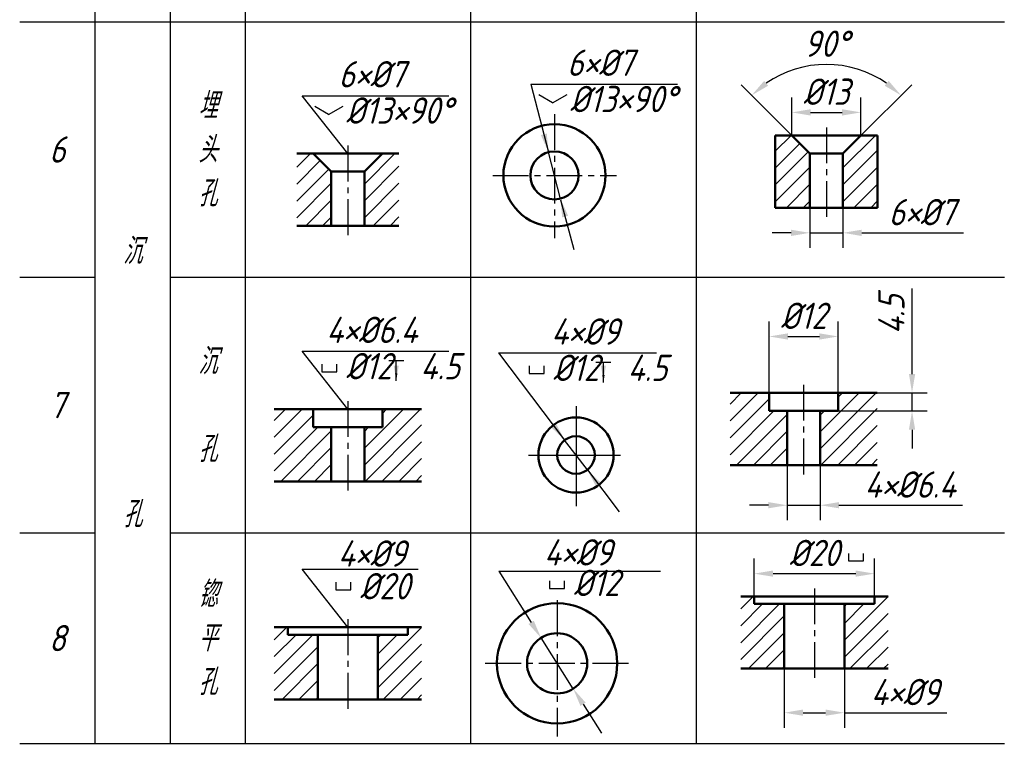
# Model space of a CAD drawing. Header units: millimetres. Extents: x 92 to 223, y -82 to 150.
# Tile 1 of 2: x 92 to 223, y -82 to 14. Entities that reach past the tile are written whole.
import ezdxf

# ---------------------------------------------------------------- set-up
doc = ezdxf.new("R2010")
doc.units = ezdxf.units.MM
doc.header["$LTSCALE"] = 0.5
doc.linetypes.add('CENTER2', pattern=[28.575, 19.05, -3.175, 3.175, -3.175])
for name, color, linetype in [('剖面线层', 7, 'Continuous'), ('尺寸层', 221, 'Continuous'), ('细实线层', 7, 'Continuous')]:
    doc.layers.add(name, color=color, linetype=linetype)
for name, color, linetype, lineweight in [('文字层', 227, 'Continuous', 20), ('点画线层', 3, 'CENTER2', 25), ('粗实线层', 1, 'Continuous', 50)]:
    doc.layers.add(name, color=color, linetype=linetype, lineweight=lineweight)
doc.styles.add('工程字体（斜）', font='gbeitc.shx', dxfattribs={"bigfont": 'gbcbig.shx'})
doc.styles.add('工程斜体', font='gbeitc.shx', dxfattribs={"bigfont": 'gbcbig.shx'})
doc.dimstyles.new('gb35', dxfattribs={"dimtxt": 3.5, "dimasz": 2.5, "dimexe": 2, "dimexo": 0, "dimgap": 1, "dimtad": 1, "dimdsep": 46, "dimtxsty": '工程字体（斜）', "dimcen": 0, "dimadec": 0, "dimazin": 0, "dimtfac": 1, "dimtmove": 0, "dimatfit": 3, "dimfxl": 0, "dimarcsym": 0})
pattern_1 = [(45, (-231.3656, -200.5734), (-1.122532, 1.122532), [])]

# ---------------------------------------------------------------- blocks, each defined once
blk = doc.blocks.new('*D29')
at = {"layer": 'Defpoints', "color": 0, "ltscale": 0.5}
for p in [(196.65, -10.85), (201.05, -10.85), (201.05, -14.2)]:
    blk.add_point(p, dxfattribs=at)
at = {"layer": '尺寸层', "color": 0, "lineweight": -2, "ltscale": 0.5}
for p, q in [((196.65, -10.85), (196.65, -16.2)), ((201.05, -10.85), (201.05, -16.2)), ((194.15, -14.2), (191.65, -14.2)), ((196.65, -14.2), (201.05, -14.2)), ((203.55, -14.2), (217.09, -14.2))]:
    blk.add_line(p, q, dxfattribs=at)
at = {"layer": '尺寸层', "color": 0, "ltscale": 0.5}
for points in [[(194.15, -13.79), (194.15, -14.62), (196.65, -14.2)], [(203.55, -13.79), (203.55, -14.62), (201.05, -14.2)]]:
    blk.add_solid(points, dxfattribs=at)
at = {"layer": '尺寸层', "color": 0, "ltscale": 0.5, "insert": (211.57, -11.45), "char_height": 3.5, "attachment_point": 5, "style": '工程字体（斜）'}
blk.add_mtext('6×%%c7', dxfattribs=at)
blk = doc.blocks.new('*D30')
at = {"layer": 'Defpoints', "color": 0, "ltscale": 0.5}
for p in [(202.49, 7.73), (194.25, -1.25), (203.45, -1.25), (196.65, -3.65), (201.05, -3.65)]:
    blk.add_point(p, dxfattribs=at)
at = {"layer": '尺寸层', "color": 0, "lineweight": -2, "ltscale": 0.5}
for p, q in [((194.25, -1.25), (187.5, 5.5)), ((203.45, -1.25), (210.21, 5.5))]:
    blk.add_line(p, q, dxfattribs=at)
blk.add_arc((198.85, -5.85), 14.06, 55.2026, 124.7974, dxfattribs=at)
at = {"layer": '尺寸层', "color": 0, "ltscale": 0.5}
for points in [[(191.1, 5.37), (190.56, 6.01), (188.91, 4.09)], [(207.14, 6.01), (206.61, 5.37), (208.79, 4.09)]]:
    blk.add_solid(points, dxfattribs=at)
at = {"layer": '尺寸层', "color": 0, "ltscale": 0.5, "insert": (198.85, 10.96), "char_height": 3.5, "attachment_point": 5, "style": '工程字体（斜）'}
blk.add_mtext('90°', dxfattribs=at)
blk = doc.blocks.new('*D26')
at = {"layer": 'Defpoints', "color": 0, "ltscale": 0.5}
for p in [(203.45, 1.82), (194.25, -1.25), (203.45, -1.25)]:
    blk.add_point(p, dxfattribs=at)
at = {"layer": '尺寸层', "color": 0, "lineweight": -2, "ltscale": 0.5}
for p, q in [((194.25, -1.25), (194.25, 3.82)), ((203.45, -1.25), (203.45, 3.82)), ((196.75, 1.82), (200.95, 1.82))]:
    blk.add_line(p, q, dxfattribs=at)
at = {"layer": '尺寸层', "color": 0, "ltscale": 0.5}
for points in [[(196.75, 2.24), (196.75, 1.4), (194.25, 1.82)], [(200.95, 2.24), (200.95, 1.4), (203.45, 1.82)]]:
    blk.add_solid(points, dxfattribs=at)
at = {"layer": '尺寸层', "color": 0, "ltscale": 0.5, "insert": (198.85, 4.57), "char_height": 3.5, "attachment_point": 5, "style": '工程字体（斜）'}
blk.add_mtext('%%c13', dxfattribs=at)
blk = doc.blocks.new('*D27')
at = {"layer": 'Defpoints', "color": 0, "ltscale": 0.5}
for p in [(193.63, -45.09), (198.03, -45.09), (198.03, -50.44)]:
    blk.add_point(p, dxfattribs=at)
at = {"layer": '尺寸层', "color": 0, "lineweight": -2, "ltscale": 0.5}
for p, q in [((193.63, -45.09), (193.63, -52.44)), ((198.03, -45.09), (198.03, -52.44)), ((191.13, -50.44), (188.63, -50.44)), ((193.63, -50.44), (198.03, -50.44)), ((200.53, -50.44), (216.98, -50.44))]:
    blk.add_line(p, q, dxfattribs=at)
at = {"layer": '尺寸层', "color": 0, "ltscale": 0.5}
for points in [[(191.13, -50.02), (191.13, -50.85), (193.63, -50.44)], [(200.53, -50.02), (200.53, -50.85), (198.03, -50.44)]]:
    blk.add_solid(points, dxfattribs=at)
at = {"layer": '尺寸层', "color": 0, "ltscale": 0.5, "insert": (210, -47.69), "char_height": 3.5, "attachment_point": 5, "style": '工程字体（斜）'}
blk.add_mtext('4×%%c6.4', dxfattribs=at)
blk = doc.blocks.new('*D28')
at = {"layer": 'Defpoints', "color": 0, "ltscale": 0.5}
for p in [(200.43, -27.99), (191.23, -35.49), (200.43, -35.49)]:
    blk.add_point(p, dxfattribs=at)
at = {"layer": '尺寸层', "color": 0, "lineweight": -2, "ltscale": 0.5}
for p, q in [((191.23, -35.49), (191.23, -25.99)), ((200.43, -35.49), (200.43, -25.99)), ((193.73, -27.99), (197.93, -27.99))]:
    blk.add_line(p, q, dxfattribs=at)
at = {"layer": '尺寸层', "color": 0, "ltscale": 0.5}
for points in [[(193.73, -27.57), (193.73, -28.4), (191.23, -27.99)], [(197.93, -27.57), (197.93, -28.4), (200.43, -27.99)]]:
    blk.add_solid(points, dxfattribs=at)
at = {"layer": '尺寸层', "color": 0, "ltscale": 0.5, "insert": (195.83, -25.24), "char_height": 3.5, "attachment_point": 5, "style": '工程字体（斜）'}
blk.add_mtext('%%c12', dxfattribs=at)
blk = doc.blocks.new('*D31')
at = {"layer": 'Defpoints', "color": 0, "ltscale": 0.5}
for p in [(200.43, -35.49), (200.43, -37.89), (210.25, -37.89)]:
    blk.add_point(p, dxfattribs=at)
at = {"layer": '尺寸层', "color": 0, "lineweight": -2, "ltscale": 0.5}
for p, q in [((210.25, -32.99), (210.25, -21.61)), ((200.43, -35.49), (212.25, -35.49)), ((210.25, -37.89), (210.25, -35.49)), ((200.43, -37.89), (212.25, -37.89)), ((210.25, -40.39), (210.25, -42.89))]:
    blk.add_line(p, q, dxfattribs=at)
at = {"layer": '尺寸层', "color": 0, "ltscale": 0.5}
for points in [[(209.84, -32.99), (210.67, -32.99), (210.25, -35.49)], [(209.84, -40.39), (210.67, -40.39), (210.25, -37.89)]]:
    blk.add_solid(points, dxfattribs=at)
at = {"layer": '尺寸层', "color": 0, "ltscale": 0.5, "insert": (207.5, -25.05), "char_height": 3.5, "attachment_point": 5, "rotation": 90, "style": '工程字体（斜）'}
blk.add_mtext('4.5', dxfattribs=at)
blk = doc.blocks.new('*D32')
at = {"layer": 'Defpoints', "color": 0, "ltscale": 0.5}
for p in [(193.25, -72.18), (201.25, -72.18), (201.25, -78.04)]:
    blk.add_point(p, dxfattribs=at)
at = {"layer": '尺寸层', "color": 0, "lineweight": -2, "ltscale": 0.5}
for p, q in [((193.25, -72.18), (193.25, -80.04)), ((201.25, -72.18), (201.25, -80.04)), ((195.75, -78.04), (198.75, -78.04)), ((201.25, -78.04), (214.86, -78.04))]:
    blk.add_line(p, q, dxfattribs=at)
at = {"layer": '尺寸层', "color": 0, "ltscale": 0.5}
for points in [[(195.75, -77.62), (195.75, -78.45), (193.25, -78.04)], [(198.75, -77.62), (198.75, -78.45), (201.25, -78.04)]]:
    blk.add_solid(points, dxfattribs=at)
at = {"layer": '尺寸层', "color": 0, "ltscale": 0.5, "insert": (209.31, -75.29), "char_height": 3.5, "attachment_point": 5, "style": '工程字体（斜）'}
blk.add_mtext('4×%%c9', dxfattribs=at)
blk = doc.blocks.new('*D33')
at = {"layer": 'Defpoints', "color": 0, "ltscale": 0.5}
for p in [(205.25, -59.54), (189.25, -62.58), (205.25, -62.58)]:
    blk.add_point(p, dxfattribs=at)
at = {"layer": '尺寸层', "color": 0, "lineweight": -2, "ltscale": 0.5}
for p, q in [((189.25, -62.58), (189.25, -57.54)), ((205.25, -62.58), (205.25, -57.54)), ((191.75, -59.54), (202.75, -59.54))]:
    blk.add_line(p, q, dxfattribs=at)
at = {"layer": '尺寸层', "color": 0, "ltscale": 0.5}
for points in [[(191.75, -59.12), (191.75, -59.95), (189.25, -59.54)], [(202.75, -59.12), (202.75, -59.95), (205.25, -59.54)]]:
    blk.add_solid(points, dxfattribs=at)
at = {"layer": '尺寸层', "color": 0, "ltscale": 0.5, "insert": (197.25, -56.79), "char_height": 3.5, "attachment_point": 5, "style": '工程字体（斜）'}
blk.add_mtext('%%c20', dxfattribs=at)
blk = doc.blocks.new('dfd')
at = {"layer": '剖面线层', "ltscale": 0.5}
h = blk.add_hatch(dxfattribs=at)
h.set_pattern_fill('ANSI31', scale=0.5, style=0)
h.set_pattern_definition([(45, (-234.8054, -196.7257), (-1.122532, 1.122532), [])])
h.paths.add_polyline_path([(-34.712, -4.857), (-37.112, -2.457), (-39.312, -2.457), (-39.312, -12.057), (-34.712, -12.057)])
h.paths.add_polyline_path([(-30.312, -12.057), (-25.712, -12.057), (-25.712, -2.457), (-27.912, -2.457), (-30.312, -4.857)])
h = blk.add_hatch(dxfattribs=at)
h.set_pattern_fill('ANSI31', scale=0.5, style=0)
h.set_pattern_definition([(45, (-234.7293, -202.4553), (-1.122532, 1.122532), [])])
h.paths.add_polyline_path([(-89.393, -4.866), (-92.193, -4.866), (-93.993, -7.266), (-93.993, -14.466), (-89.393, -14.466)])
h.paths.add_polyline_path([(-98.393, -7.266), (-100.793, -4.866), (-102.993, -4.866), (-102.993, -14.466), (-98.393, -14.466)])
h = blk.add_hatch(dxfattribs=at)
h.set_pattern_fill('ANSI31', scale=0.5, style=0)
h.set_pattern_definition([(45, (-170.7109, -198.4055), (-1.122532, 1.122532), [])])
h.paths.add_polyline_path([(-40.139, -39.099), (-40.139, -36.699), (-45.339, -36.699), (-45.339, -46.299), (-37.739, -46.299), (-37.739, -39.099)])
h.paths.add_polyline_path([(-30.939, -39.099), (-33.339, -39.099), (-33.339, -46.299), (-25.739, -46.299), (-25.739, -36.699), (-30.939, -36.699)])
h = blk.add_hatch(dxfattribs=at)
h.set_pattern_fill('ANSI31', scale=0.5, style=0)
h.set_pattern_definition(pattern_1)
h.paths.add_polyline_path([(-100.793, -41.266), (-100.793, -38.866), (-105.993, -38.866), (-105.993, -48.466), (-98.393, -48.466), (-98.393, -41.266)])
h.paths.add_polyline_path([(-91.593, -41.266), (-93.993, -41.266), (-93.993, -48.466), (-86.393, -48.466), (-86.393, -38.866), (-91.593, -38.866)])
h = blk.add_hatch(dxfattribs=at)
h.set_pattern_fill('ANSI31', scale=0.5, style=0)
h.set_pattern_definition([(45, (-169.2866, -196.4777), (-1.122532, 1.122532), [])])
h.paths.add_polyline_path([(-30.114, -64.78), (-30.114, -73.38), (-24.314, -73.38), (-24.314, -63.78), (-26.114, -63.78), (-26.114, -64.78)])
h.paths.add_polyline_path([(-43.914, -73.38), (-38.114, -73.38), (-38.114, -64.78), (-42.114, -64.78), (-42.114, -63.78), (-43.914, -63.78)])
h = blk.add_hatch(dxfattribs=at)
h.set_pattern_fill('ANSI31', scale=0.5, style=0)
h.set_pattern_definition(pattern_1)
h.paths.add_polyline_path([(-92.193, -68.875), (-92.193, -77.475), (-86.393, -77.475), (-86.393, -67.875), (-88.193, -67.875), (-88.193, -68.875)])
h.paths.add_polyline_path([(-105.993, -77.475), (-100.193, -77.475), (-100.193, -68.875), (-104.193, -68.875), (-104.193, -67.875), (-105.993, -67.875)])
at = {"layer": '尺寸层', "color": 7, "ltscale": 0.5}
for p, q in [((-71.841, 4.376), (-52.336, 4.376)), ((-71.841, 4.376), (-69.471, -4.659)), ((-96.193, -4.866), (-102.255, 2.841)), ((-102.255, 2.841), (-82.75, 2.841)), ((-68.939, 1.889), (-70.766, 2.944)), ((-68.939, 1.889), (-67.01, 3.003)), ((-98.757, 0.354), (-100.584, 1.409)), ((-98.757, 0.354), (-96.828, 1.468)), ((-67.895, -10.862), (-69.499, -4.666)), ((-67.88, -11.031), (-66.14, -17.638)), ((-96.193, -38.866), (-102.255, -31.159)), ((-102.255, -31.159), (-82.75, -31.159)), ((-76.134, -31.381), (-55.112, -31.381)), ((-76.134, -31.381), (-67.342, -42.97)), ((-90.755, -32.39), (-88.755, -32.39)), ((-63.182, -32.612), (-61.182, -32.612)), ((-99.658, -32.883), (-99.658, -33.883)), ((-99.658, -33.883), (-97.658, -33.883)), ((-97.658, -33.883), (-97.658, -32.883)), ((-72.085, -33.104), (-72.085, -34.104)), ((-70.085, -34.104), (-70.085, -33.104)), ((-72.085, -34.104), (-70.085, -34.104)), ((-64.32, -46.953), (-67.342, -42.97)), ((-64.32, -46.953), (-60.089, -52.53)), ((-29.558, -58.047), (-29.558, -59.047)), ((-27.558, -59.047), (-27.558, -58.047)), ((-96.193, -67.875), (-102.255, -60.168)), ((-102.255, -60.168), (-86.842, -60.168)), ((-29.558, -59.047), (-27.558, -59.047)), ((-76.115, -60.408), (-54.596, -60.408)), ((-76.115, -60.408), (-71.798, -67.222)), ((-97.801, -61.892), (-97.801, -62.892)), ((-97.801, -62.892), (-95.801, -62.892)), ((-95.801, -62.892), (-95.801, -61.892)), ((-69.365, -61.717), (-69.365, -62.717)), ((-69.365, -62.717), (-67.365, -62.717)), ((-67.365, -62.717), (-67.365, -61.717)), ((-66.206, -76.05), (-70.487, -69.292)), ((-64.858, -78.096), (-62.46, -81.963))]:
    blk.add_line(p, q, dxfattribs=at)
for points in [[(-69.718, -2.192), (-70.509, -2.397), (-69.499, -4.666)], [(-66.885, -13.131), (-67.676, -13.336), (-67.895, -10.862)], [(-89.422, -33.092), (-89.755, -35.092), (-90.088, -33.092)], [(-61.849, -33.092), (-62.182, -35.092), (-62.515, -33.092)], [(-68.497, -40.771), (-69.148, -41.265), (-67.342, -42.97)], [(-62.514, -48.658), (-63.164, -49.152), (-64.32, -46.953)], [(-71.453, -67.004), (-72.143, -67.441), (-70.487, -69.292)], [(-64.55, -77.901), (-65.24, -78.338), (-66.206, -76.05)]]:
    blk.add_solid(points, dxfattribs=at)
at = {"layer": '点画线层', "color": 7, "ltscale": 0.5}
for p, q in [((-68.686, 0.4), (-68.686, -16.1)), ((-32.512, -1.387), (-32.512, -13.489)), ((-96.193, -3.797), (-96.193, -15.899)), ((-76.91, -7.764), (-60.462, -7.764)), ((-35.539, -35.629), (-35.539, -47.731)), ((-96.193, -37.797), (-96.193, -49.899)), ((-34.114, -62.71), (-34.114, -74.813)), ((-68.347, -64.293), (-68.347, -82.403)), ((-96.193, -66.806), (-96.193, -78.908)), ((-77.912, -72.671), (-58.699, -72.671))]:
    blk.add_line(p, q, dxfattribs=at)
at = {"layer": '粗实线层', "color": 7, "ltscale": 0.5}
for p, q in [((-25.712, -2.457), (-39.312, -2.457)), ((-39.312, -2.457), (-39.312, -12.057)), ((-34.712, -4.857), (-37.112, -2.457)), ((-30.312, -4.857), (-27.912, -2.457)), ((-25.712, -12.057), (-25.712, -2.457)), ((-89.393, -4.866), (-102.993, -4.866)), ((-98.393, -7.266), (-100.793, -4.866)), ((-93.993, -7.266), (-91.593, -4.866)), ((-30.312, -4.857), (-34.712, -4.857)), ((-34.712, -4.857), (-34.712, -12.057)), ((-30.312, -4.857), (-30.312, -12.057)), ((-93.993, -7.266), (-98.393, -7.266)), ((-98.393, -7.266), (-98.393, -14.466)), ((-93.993, -7.266), (-93.993, -14.466)), ((-39.312, -12.057), (-25.712, -12.057)), ((-102.993, -14.466), (-89.393, -14.466)), ((-25.739, -36.699), (-45.339, -36.699)), ((-40.139, -36.699), (-40.139, -39.099)), ((-30.939, -36.699), (-30.939, -39.099)), ((-86.393, -38.866), (-105.993, -38.866)), ((-100.793, -38.866), (-100.793, -41.266)), ((-91.593, -38.866), (-91.593, -41.266)), ((-30.939, -39.099), (-40.139, -39.099)), ((-37.739, -39.099), (-37.739, -46.299)), ((-33.339, -39.099), (-33.339, -46.299)), ((-91.593, -41.266), (-100.793, -41.266)), ((-98.393, -41.266), (-98.393, -48.466)), ((-93.993, -41.266), (-93.993, -48.466)), ((-45.339, -46.299), (-25.739, -46.299)), ((-105.993, -48.466), (-86.393, -48.466)), ((-24.314, -63.78), (-43.914, -63.78)), ((-42.114, -63.78), (-42.114, -64.78)), ((-26.114, -63.78), (-26.114, -64.78)), ((-26.114, -64.78), (-42.114, -64.78)), ((-38.114, -64.78), (-38.114, -73.38)), ((-30.114, -64.78), (-30.114, -73.38)), ((-86.393, -67.875), (-105.993, -67.875)), ((-104.193, -67.875), (-104.193, -68.875)), ((-88.193, -67.875), (-88.193, -68.875)), ((-88.193, -68.875), (-104.193, -68.875)), ((-100.193, -68.875), (-100.193, -77.475)), ((-92.193, -68.875), (-92.193, -77.475)), ((-43.914, -73.38), (-24.314, -73.38)), ((-105.993, -77.475), (-86.393, -77.475))]:
    blk.add_line(p, q, dxfattribs=at)
for centre, radius in [((-68.697, -7.764), 6.8), ((-68.697, -7.764), 3.2), ((-65.831, -44.961), 5), ((-65.831, -44.961), 2.5), ((-68.347, -72.671), 8), ((-68.347, -72.671), 4)]:
    blk.add_circle(centre, radius, dxfattribs=at)
at = {"layer": '细实线层', "color": 7, "ltscale": 0.5}
for p, q in [((-129.858, 148.682), (-129.858, 12.682)), ((-109.858, 148.682), (-109.858, 12.682)), ((-49.858, 148.682), (-49.858, 12.682)), ((-119.858, 140.682), (-119.858, 12.682)), ((-79.858, 140.682), (-79.858, 12.682)), ((-139.858, 12.682), (-8.832, 12.682)), ((-129.858, 12.682), (-129.858, -83.318)), ((-119.858, 12.682), (-119.858, -83.318)), ((-109.858, 12.682), (-109.858, -83.318)), ((-79.858, 12.682), (-79.858, -83.318)), ((-49.858, 12.682), (-49.858, -83.318)), ((-139.858, -21.318), (-129.858, -21.318)), ((-119.858, -21.318), (-8.832, -21.318)), ((-65.831, -38.475), (-65.831, -51.775)), ((-72.133, -44.961), (-59.906, -44.961)), ((-139.858, -55.318), (-129.858, -55.318)), ((-119.858, -55.318), (-8.832, -55.318)), ((-139.858, -83.318), (-8.832, -83.318))]:
    blk.add_line(p, q, dxfattribs=at)
at = {"layer": '尺寸层', "color": 7, "ltscale": 0.5, "char_height": 3.5, "attachment_point": 5, "style": '工程字体（斜）'}
for s, insert in [('6×%%c7', (-62.582, 7.223)), ('6×%%c7', (-92.997, 5.687)), ('4×%%C6.4', (-92.997, -28.313)), ('4×%%c9', (-64.61, -28.534)), ('4×%%C9', (-92.997, -58.067)), ('4×%%c9', (-65.566, -57.915))]:
    blk.add_mtext(s, dxfattribs=dict(at, insert=insert))
at = {"layer": '尺寸层', "color": 7, "ltscale": 0.5, "char_height": 3.5, "attachment_point": 1, "style": '工程斜体'}
for s, insert, width in [('%%C13×{\\Fgbeitc,gbcbig|c129;90}°', (-66.634, 4.144), 5.70556), ('%%C13×{\\Fgbeitc,gbcbig|c129;90}°', (-96.453, 2.609), 5.70556), ('%%C12  4.5', (-96.453, -31.391), 15.25654), ('%%C12  4.5', (-68.88, -31.613), 15.25654), ('%%C12', (-66.161, -60.226), 6.26792), ('%%C20', (-94.597, -60.665), 7.04219)]:
    blk.add_mtext(s, dxfattribs=dict(at, insert=insert, width=width))
at = {"layer": '文字层', "color": 7, "ltscale": 0.5, "char_height": 3.5, "width": 10, "attachment_point": 5, "style": '工程斜体'}
for s, insert in [('埋\\P头\\P孔', (-114.858, -4.318)), ('6', (-134.858, -4.318)), ('沉\\P\\P\\P\\P\\P\\P孔', (-124.858, -35.318)), ('沉\\P\\P孔', (-114.858, -38.318)), ('7', (-134.858, -38.318)), ('锪\\P平\\P孔', (-114.858, -69.318)), ('8', (-134.858, -69.318))]:
    blk.add_mtext(s, dxfattribs=dict(at, insert=insert))
at = {"layer": '尺寸层', "color": 7, "ltscale": 0.5}
dim = blk.add_angular_dim_2l(base=(-28.874, 6.523), line1=((-30.312, -4.857), (-27.912, -2.457)), line2=((-34.712, -4.857), (-37.112, -2.457)), dimstyle='gb35', dxfattribs=at)
dim.commit()
dim.dimension.update_dxf_attribs({"geometry": '*D30', "text_midpoint": (-32.512, 9.752), "insert": (-231.366, -1.204)})
for base, p1, p2, text, picture, middle in [((-27.912, 0.615), (-37.112, -2.457), (-27.912, -2.457), '%%c13', '*D26', (-32.512, 3.365)), ((-30.312, -15.407), (-34.712, -12.057), (-30.312, -12.057), '6×%%c7', '*D29', (-19.793, -12.657)), ((-30.939, -29.191), (-40.139, -36.699), (-30.939, -36.699), '%%c12', '*D28', (-35.539, -26.441)), ((-33.339, -51.64), (-37.739, -46.299), (-33.339, -46.299), '4×%%c6.4', '*D27', (-21.362, -48.89)), ((-26.114, -60.743), (-42.114, -63.78), (-26.114, -63.78), '%%c20', '*D33', (-34.114, -57.993)), ((-30.114, -79.242), (-38.114, -73.38), (-30.114, -73.38), '4×%%c9', '*D32', (-22.059, -76.492))]:
    dim = blk.add_linear_dim(base=base, p1=p1, p2=p2, text=text, dimstyle='gb35', dxfattribs=at)
    dim.commit()
    dim.dimension.update_dxf_attribs({"geometry": picture, "text_midpoint": middle, "insert": (-231.366, -1.204)})
dim = blk.add_linear_dim(base=(-21.112, -39.099), p1=(-30.939, -36.699), p2=(-30.939, -39.099), angle=90, text='4.5', dimstyle='gb35', dxfattribs=at)
dim.commit()
dim.dimension.update_dxf_attribs({"geometry": '*D31', "text_midpoint": (-21.112, -26.256), "dimtype": 128, "insert": (-231.366, -1.204)})
for points in [[(-89.755, -35.092), (-89.755, -32.39)], [(-62.182, -35.313), (-62.182, -32.612)]]:
    blk.add_leader(points, dimstyle='gb35', override={"dimasz": 1, "dimgap": 1, "dimtad": 0}, dxfattribs=at)

msp = doc.modelspace()

# ---------------------------------------------------------------- block references
at = {"layer": '尺寸层', "color": 7}
msp.add_blockref('dfd', (231.37, 1.2), dxfattribs=at)

doc.saveas('drawing.dxf')
